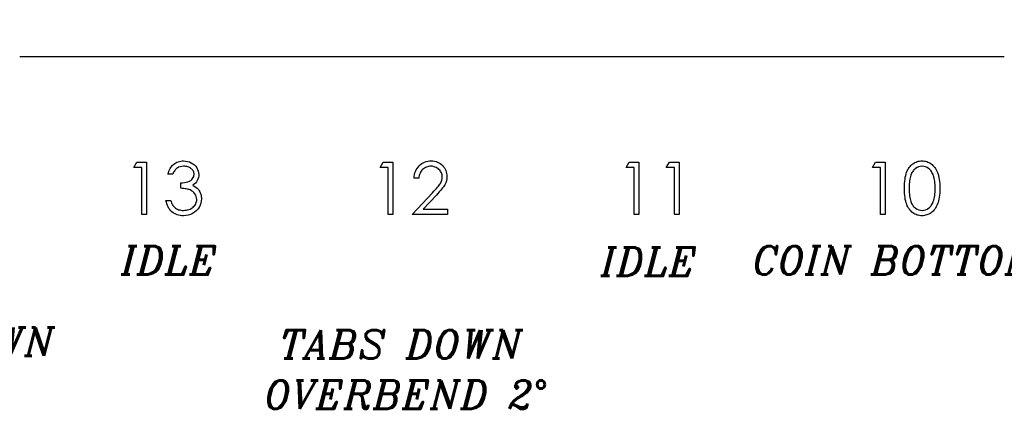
# Model space of a CAD drawing. Header units: inches. Extents: x -57.7 to -21.7, y -3.8 to 19.3.
# Tile 22 of 70: x -47 to -44.4, y 10.7 to 11.8. Entities that reach past the tile are written whole.
import ezdxf

# ---------------------------------------------------------------- set-up
doc = ezdxf.new("R2010")
doc.units = ezdxf.units.IN
doc.header["$LTSCALE"] = 0.5
doc.header["$MEASUREMENT"] = 0
for name, color, linetype in [('APP-M-D', 42, 'Continuous'), ('APP-M-S', 30, 'Continuous'), ('PUN-M-S2', 1, 'Continuous')]:
    doc.layers.add(name, color=color, linetype=linetype)
doc.styles.add('I', font='ITALIC.SHX')

msp = doc.modelspace()

# ---------------------------------------------------------------- hatches: boundary and pattern name
at = {"layer": 'PUN-M-S2'}
h = msp.add_hatch(dxfattribs=at)
h.set_pattern_fill('ANSI31', color=256, scale=0.25, style=0)
h.paths.add_polyline_path([(-39.24528, 15.11856, 1), (-39.11828, 15.11856, 1)])
h.paths.add_polyline_path([(-39.95822, 14.99859, 0.3066784), (-40.11954, 15.1078), (-40.19402, 15.1078, 0.3066784), (-40.35533, 14.99859), (-40.41511, 14.84915, 0.0954146), (-40.42894, 14.77731), (-40.42894, 14.7478, 0.4142136), (-40.41394, 14.7328), (-40.34894, 14.7328, 0.4142136), (-40.33394, 14.7478), (-40.33394, 14.77731, -0.0954146), (-40.3269, 14.81387), (-40.26713, 14.96331, -0.3066784), (-40.19402, 15.0128), (-40.11954, 15.0128, -0.3066784), (-40.04643, 14.96331), (-39.98665, 14.81387, -0.0954146), (-39.97961, 14.77731), (-39.97961, 14.7478, 0.4142136), (-39.96461, 14.7328), (-39.89961, 14.7328, 0.4142136), (-39.88461, 14.7478), (-39.88461, 14.77731, 0.0954146), (-39.89845, 14.84915)])
h.paths.add_polyline_path([(-39.24528, 11.86856, 1), (-39.11828, 11.86856, 1)])
h.paths.add_polyline_path([(-40.11954, 11.87932, 0.3066784), (-39.95822, 11.98853), (-39.89845, 12.13797, 0.0954146), (-39.88461, 12.20981), (-39.88461, 12.23932, 0.4142136), (-39.89961, 12.25432), (-39.96461, 12.25432, 0.4142136), (-39.97961, 12.23932), (-39.97961, 12.20981, -0.0954146), (-39.98665, 12.17326), (-40.04643, 12.02382, -0.3066784), (-40.11954, 11.97432), (-40.19402, 11.97432, -0.3066784), (-40.26713, 12.02382), (-40.3269, 12.17326, -0.0954146), (-40.33394, 12.20981), (-40.33394, 12.23932, 0.4142136), (-40.34894, 12.25432), (-40.41394, 12.25432, 0.4142136), (-40.42894, 12.23932), (-40.42894, 12.20981, 0.0954146), (-40.41511, 12.13797), (-40.35533, 11.98853, 0.3066784), (-40.19402, 11.87932)])
h.paths.add_polyline_path([(-41.18461, 12.30347), (-41.18461, 13.38847, 0.4142136), (-41.20461, 13.40847), (-41.25796, 13.40847, 0.3988719), (-41.29727, 13.37117), (-41.2929, 13.34945), (-41.28486, 13.32839, -0.074975), (-41.27961, 13.29356), (-41.27961, 12.29847, 0.4142136), (-41.26461, 12.28347), (-41.20461, 12.28347, 0.4142136)])
h.paths.add_polyline_path([(-41.63394, 12.29847), (-41.63394, 13.29356, -0.074975), (-41.62869, 13.32839), (-41.62066, 13.34945), (-41.61628, 13.37117, 0.3988719), (-41.6556, 13.40847), (-41.70894, 13.40847, 0.4142136), (-41.72894, 13.38847), (-41.72894, 12.30347, 0.4142136), (-41.70894, 12.28347), (-41.64894, 12.28347, 0.4142136)])
h.paths.add_polyline_path([(-41.83461, 13.59866), (-41.83461, 14.68366, 0.4142136), (-41.85461, 14.70366), (-41.91461, 14.70366, 0.4142136), (-41.92961, 14.68866), (-41.92961, 13.69356, -0.074975), (-41.93486, 13.65873), (-41.9429, 13.63767), (-41.94727, 13.61596, 0.3988719), (-41.90796, 13.57866), (-41.85461, 13.57866, 0.4142136)])
h.paths.add_polyline_path([(-42.82568, 12.24991), (-42.82568, 12.29448, 0.7832708), (-42.86835, 12.30501, -0.2786513), (-42.88578, 12.29448), (-42.91426, 12.29448, -0.3888787), (-42.93387, 12.31245), (-42.93394, 12.31331), (-42.93777, 12.35707, 0.3888787), (-42.94773, 12.3662), (-43.00568, 12.3662, 0.4142136), (-43.02568, 12.3462), (-43.02568, 12.29251), (-43.02568, 12.24867), (-43.02568, 12.1982, 0.4142136), (-43.00568, 12.1782), (-42.94773, 12.1782, 0.3888787), (-42.93777, 12.18733), (-42.93394, 12.23108), (-42.93387, 12.23194, -0.3888787), (-42.91426, 12.24991), (-42.88578, 12.24991, -0.2786513), (-42.86835, 12.23938, 0.7832708)])
h.paths.add_polyline_path([(-43.13788, 12.24867), (-43.13788, 12.29251), (-43.13788, 12.3462, 0.4142136), (-43.15788, 12.3662), (-43.21582, 12.3662, 0.3888787), (-43.22578, 12.35707), (-43.22961, 12.31331), (-43.22969, 12.31245, -0.3888787), (-43.2493, 12.29448), (-43.27778, 12.29448, -0.2786513), (-43.2952, 12.30501, 0.7832708), (-43.33788, 12.29448), (-43.33788, 12.24991, 0.7832708), (-43.2952, 12.23938, -0.2786513), (-43.27778, 12.24991), (-43.2493, 12.24991, -0.3888787), (-43.22969, 12.23194), (-43.22961, 12.23108), (-43.22578, 12.18733, 0.3888787), (-43.21582, 12.1782), (-43.15788, 12.1782, 0.4142136), (-43.13788, 12.1982)])
h.paths.add_polyline_path([(-43.13788, 14.69461), (-43.13788, 14.73846), (-43.13788, 14.78893, 0.4142136), (-43.15788, 14.80893), (-43.21582, 14.80893, 0.3888787), (-43.22578, 14.7998), (-43.22961, 14.75604), (-43.22969, 14.75518, -0.3888787), (-43.2493, 14.73721), (-43.27778, 14.73721, -0.2786513), (-43.2952, 14.74774, 0.7832708), (-43.33788, 14.73721), (-43.33788, 14.69264, 0.7832708), (-43.2952, 14.68211, -0.2786513), (-43.27778, 14.69264), (-43.2493, 14.69264, -0.3888787), (-43.22969, 14.67467), (-43.22961, 14.67381), (-43.22578, 14.63006, 0.3888787), (-43.21582, 14.62093), (-43.15788, 14.62093, 0.4142136), (-43.13788, 14.64093)])
h.paths.add_polyline_path([(-42.82568, 14.69264), (-42.82568, 14.73721, 0.7832708), (-42.86835, 14.74774, -0.2786513), (-42.88578, 14.73721), (-42.91426, 14.73721, -0.3888787), (-42.93387, 14.75518), (-42.93394, 14.75604), (-42.93777, 14.7998, 0.3888787), (-42.94773, 14.80893), (-43.00568, 14.80893, 0.4142136), (-43.02568, 14.78893), (-43.02568, 14.73846), (-43.02568, 14.69461), (-43.02568, 14.64093, 0.4142136), (-43.00568, 14.62093), (-42.94773, 14.62093, 0.3888787), (-42.93777, 14.63006), (-42.93394, 14.67381), (-42.93387, 14.67467, -0.3888787), (-42.91426, 14.69264), (-42.88578, 14.69264, -0.2786513), (-42.86835, 14.68211, 0.7832708)])
h.paths.add_polyline_path([(-51.69199, 13.3889), (-51.69199, 13.59823, -0.1191534), (-51.69727, 13.61596), (-51.74103, 13.61596), (-51.74643, 13.60972, -0.1934262), (-51.81954, 13.58687), (-51.89402, 13.58687, -0.1934262), (-51.96713, 13.60972), (-51.97253, 13.61596), (-52.01628, 13.61596, -0.1191534), (-52.02157, 13.59823), (-52.02157, 13.3889, -0.1191534), (-52.01628, 13.37117), (-51.97253, 13.37117), (-51.96713, 13.3774, -0.1934262), (-51.89402, 13.40026), (-51.81954, 13.40026, -0.1934262), (-51.74643, 13.3774), (-51.74103, 13.37117), (-51.69727, 13.37117, -0.1191534)])
h.paths.add_polyline_path([(-42.28394, 13.69356), (-42.28394, 14.68866, 0.4142136), (-42.29894, 14.70366), (-42.35894, 14.70366, 0.4142136), (-42.37894, 14.68366), (-42.37894, 13.59866, 0.4142136), (-42.35894, 13.57866), (-42.3056, 13.57866, 0.3988719), (-42.26628, 13.61596), (-42.27066, 13.63767), (-42.27869, 13.65873, -0.074975)])
h.paths.add_polyline_path([(-53.23178, 15.30606), (-53.23178, 15.49356), (-53.98178, 15.49356), (-53.98178, 11.49356), (-53.23178, 11.49356), (-53.23178, 11.68106), (-53.88178, 11.68106), (-53.88178, 11.88347, 0.0548242), (-53.84402, 11.87932), (-53.76954, 11.87932, 0.3066784), (-53.60822, 11.98853), (-53.54845, 12.13797, 0.0954146), (-53.53461, 12.20981), (-53.53461, 12.23932, 0.1697745), (-53.53788, 12.24867), (-53.53788, 12.29251, 0.1459542), (-53.53461, 12.30347), (-53.53461, 13.38847, 0.4142136), (-53.55461, 13.40847), (-53.60796, 13.40847, 0.2152504), (-53.63749, 13.39514), (-53.63749, 13.59199, 0.2152504), (-53.60796, 13.57866), (-53.55461, 13.57866, 0.4142136), (-53.53461, 13.59866), (-53.53461, 14.68366, 0.1459542), (-53.53788, 14.69461), (-53.53788, 14.73846, 0.1697745), (-53.53461, 14.7478), (-53.53461, 14.77731, 0.0954146), (-53.54845, 14.84915), (-53.60822, 14.99859, 0.3066784), (-53.76954, 15.1078), (-53.84402, 15.1078, 0.0548242), (-53.88178, 15.10365), (-53.88178, 15.30606)])
h.paths.add_polyline_path([(-51.81954, 13.58687, 0.1934262), (-51.74643, 13.60972), (-51.74643, 13.61596), (-51.81954, 13.61596)], flags=16)
h.paths.add_polyline_path([(-51.81954, 13.58687), (-51.81954, 13.61596), (-51.89402, 13.61596), (-51.89402, 13.58687)], flags=16)
h.paths.add_polyline_path([(-51.89402, 13.58687), (-51.89402, 13.61596), (-51.96713, 13.61596), (-51.96713, 13.60972, 0.1934262)], flags=16)
h.paths.add_polyline_path([(-51.89402, 13.37117), (-51.89402, 13.40026, 0.1934262), (-51.96713, 13.3774), (-51.96713, 13.37117)], flags=16)
h.paths.add_polyline_path([(-51.81954, 13.37117), (-51.81954, 13.40026), (-51.89402, 13.40026), (-51.89402, 13.37117)], flags=16)
h.paths.add_polyline_path([(-51.74643, 13.3774, 0.1934262), (-51.81954, 13.40026), (-51.81954, 13.37117), (-51.74643, 13.37117)], flags=16)
h.paths.add_polyline_path([(-53.54528, 15.11856, -1), (-53.41828, 15.11856, -1)], flags=0)
h.paths.add_polyline_path([(-53.54528, 11.86856, -1), (-53.41828, 11.86856, -1)], flags=0)
h.paths.add_polyline_path([(-53.23178, 12.53162), (-53.23178, 15.10365, 0.2476897), (-53.35533, 14.99859), (-53.41511, 14.84915, 0.0954146), (-53.42894, 14.77731), (-53.42894, 14.7478, 0.1697745), (-53.42568, 14.73846), (-53.42568, 14.69461, 0.1459542), (-53.42894, 14.68366), (-53.42894, 13.59866, 0.4142136), (-53.40894, 13.57866), (-53.3556, 13.57866, 0.2152504), (-53.32607, 13.59199), (-53.32607, 13.39514, 0.2152504), (-53.3556, 13.40847), (-53.40894, 13.40847, 0.4142136), (-53.42894, 13.38847), (-53.42894, 12.30347, 0.1459542), (-53.42568, 12.29251), (-53.42568, 12.24867, 0.1697745), (-53.42894, 12.23932), (-53.42894, 12.20981, 0.0954146), (-53.41511, 12.13797), (-53.35533, 11.98853, 0.2476897), (-53.23178, 11.88347)], flags=0)
h.paths.add_polyline_path([(-53.54528, 15.11856, 1), (-53.41828, 15.11856, 1)], flags=0)
h.paths.add_polyline_path([(-53.41828, 11.86856, 1), (-53.54528, 11.86856, 1)], flags=0)
h.paths.add_polyline_path([(-53.23178, 15.10365), (-53.23178, 15.30606), (-53.88178, 15.30606), (-53.88178, 15.10365, -0.0548242), (-53.84402, 15.1078), (-53.76954, 15.1078, -0.3066784), (-53.60822, 14.99859), (-53.54845, 14.84915, -0.0954146), (-53.53461, 14.77731), (-53.53461, 14.7478, -0.1697745), (-53.53788, 14.73846), (-53.53788, 14.69461, -0.1459542), (-53.53461, 14.68366), (-53.53461, 13.59866, -0.4142136), (-53.55461, 13.57866), (-53.60796, 13.57866, -0.2152504), (-53.63749, 13.59199), (-53.63749, 13.39514, -0.2152504), (-53.60796, 13.40847), (-53.55461, 13.40847, -0.4142136), (-53.53461, 13.38847), (-53.53461, 12.30347, -0.1459542), (-53.53788, 12.29251), (-53.53788, 12.24867, -0.1697745), (-53.53461, 12.23932), (-53.53461, 12.20981, -0.0954146), (-53.54845, 12.13797), (-53.60822, 11.98853, -0.3066784), (-53.76954, 11.87932), (-53.84402, 11.87932, -0.0548242), (-53.88178, 11.88347), (-53.88178, 11.68106), (-53.23178, 11.68106), (-53.23178, 11.88347, -0.2476897), (-53.35533, 11.98853), (-53.41511, 12.13797, -0.0954146), (-53.42894, 12.20981), (-53.42894, 12.23932, -0.1697745), (-53.42568, 12.24867), (-53.42568, 12.29251, -0.1459542), (-53.42894, 12.30347), (-53.42894, 13.38847, -0.4142136), (-53.40894, 13.40847), (-53.3556, 13.40847, -0.2152504), (-53.32607, 13.39514), (-53.32607, 13.59199, -0.2152504), (-53.3556, 13.57866), (-53.40894, 13.57866, -0.4142136), (-53.42894, 13.59866), (-53.42894, 14.68366, -0.1459542), (-53.42568, 14.69461), (-53.42568, 14.73846, -0.1697745), (-53.42894, 14.7478), (-53.42894, 14.77731, -0.0954146), (-53.41511, 14.84915), (-53.35533, 14.99859, -0.2476897)], flags=16)

# ---------------------------------------------------------------- linework, layer by layer
at = {"layer": 'APP-M-D', "linetype": 'Continuous'}
for points in [[(-46.67216, 11.40136), (-46.64669, 11.40136), (-46.64669, 11.26356), (-46.65905, 11.26356), (-46.65905, 11.38723), (-46.68025, 11.38723), (-46.67217, 11.40136)], [(-46.57779, 11.36956), (-46.59016, 11.36956), (-46.58908, 11.3737), (-46.58775, 11.37756), (-46.58624, 11.38121), (-46.58447, 11.3846), (-46.58251, 11.38775), (-46.5803, 11.39065), (-46.57787, 11.39333), (-46.57522, 11.39573), (-46.57241, 11.39788), (-46.56945, 11.39973), (-46.56639, 11.4013), (-46.56319, 11.4026), (-46.55985, 11.40359), (-46.5564, 11.40431), (-46.55284, 11.40475), (-46.54914, 11.40489), (-46.54375, 11.40459), (-46.53857, 11.40365), (-46.53357, 11.4021), (-46.52874, 11.39995), (-46.52427, 11.39727), (-46.52035, 11.39415), (-46.51695, 11.39059), (-46.51408, 11.38662), (-46.51182, 11.38237), (-46.51019, 11.37803), (-46.50922, 11.37362), (-46.50889, 11.36909), (-46.50914, 11.36473), (-46.50989, 11.36062), (-46.51116, 11.35672), (-46.51292, 11.35305), (-46.51519, 11.34963), (-46.51795, 11.34643), (-46.5212, 11.34347), (-46.52498, 11.34074), (-46.52065, 11.33851), (-46.5167, 11.3358), (-46.51317, 11.33263), (-46.51005, 11.32898), (-46.50812, 11.32622), (-46.50646, 11.32335), (-46.50503, 11.32043), (-46.50387, 11.31739), (-46.50298, 11.3143), (-46.50235, 11.31112), (-46.50196, 11.30784), (-46.50183, 11.3045), (-46.50221, 11.29873), (-46.5034, 11.2931), (-46.50536, 11.28758), (-46.50812, 11.28222), (-46.51154, 11.27723), (-46.51552, 11.27284), (-46.5201, 11.26903), (-46.52523, 11.26583), (-46.53081, 11.26329), (-46.53672, 11.26149), (-46.54295, 11.26039), (-46.5495, 11.26003), (-46.55391, 11.2602), (-46.55816, 11.26066), (-46.56222, 11.26149), (-46.56609, 11.26262), (-46.56976, 11.26406), (-46.57324, 11.26583), (-46.57655, 11.26792), (-46.57967, 11.27035), (-46.58256, 11.27309), (-46.58519, 11.27612), (-46.58756, 11.27946), (-46.58966, 11.28311), (-46.59151, 11.28703), (-46.59308, 11.29128), (-46.59441, 11.2958), (-46.59546, 11.30066), (-46.58309, 11.30066), (-46.5821, 11.29749), (-46.58102, 11.29453), (-46.5798, 11.2918), (-46.57851, 11.28932), (-46.57713, 11.28705), (-46.57561, 11.28501), (-46.57401, 11.28319), (-46.5723, 11.28162), (-46.56995, 11.27988), (-46.56747, 11.27836), (-46.56482, 11.27706), (-46.56203, 11.27604), (-46.55907, 11.27521), (-46.55596, 11.27463), (-46.5527, 11.27427), (-46.54928, 11.27416), (-46.54541, 11.2743), (-46.54174, 11.27471), (-46.53826, 11.27538), (-46.53498, 11.27634), (-46.53191, 11.27756), (-46.52901, 11.27908), (-46.52634, 11.28084), (-46.52383, 11.28289), (-46.52156, 11.28512), (-46.5196, 11.28744), (-46.51795, 11.28984), (-46.51659, 11.29235), (-46.51554, 11.29495), (-46.5148, 11.29765), (-46.51433, 11.30044), (-46.51419, 11.30331), (-46.5145, 11.30715), (-46.51538, 11.31087), (-46.51687, 11.31446), (-46.51897, 11.31791), (-46.52156, 11.32112), (-46.52454, 11.3239), (-46.52797, 11.32625), (-46.53178, 11.32818), (-46.5339, 11.32901), (-46.53633, 11.32976), (-46.53901, 11.33039), (-46.54199, 11.33097), (-46.54522, 11.33147), (-46.54872, 11.33188), (-46.55253, 11.33221), (-46.55659, 11.33246), (-46.55659, 11.34659), (-46.55148, 11.34679), (-46.54663, 11.34742), (-46.54199, 11.34842), (-46.5376, 11.34985), (-46.5336, 11.35159), (-46.5302, 11.35355), (-46.52739, 11.35573), (-46.52515, 11.35813), (-46.52344, 11.36073), (-46.52222, 11.3634), (-46.52151, 11.36622), (-46.52126, 11.36915), (-46.52137, 11.3713), (-46.52176, 11.3734), (-46.52236, 11.37538), (-46.52322, 11.37734), (-46.52432, 11.37919), (-46.52567, 11.38099), (-46.52728, 11.3827), (-46.52913, 11.38433), (-46.53114, 11.38585), (-46.53329, 11.38714), (-46.53558, 11.38825), (-46.53801, 11.38916), (-46.54055, 11.38985), (-46.54323, 11.39034), (-46.54605, 11.39065), (-46.54897, 11.39076), (-46.55366, 11.39045), (-46.55805, 11.38954), (-46.56208, 11.38805), (-46.56581, 11.38593), (-46.56755, 11.3846), (-46.56921, 11.38308), (-46.57081, 11.38137), (-46.57232, 11.37941), (-46.57381, 11.37726), (-46.57519, 11.37491), (-46.57652, 11.37235), (-46.57779, 11.36956)], [(-46.02216, 11.40136), (-45.99669, 11.40136), (-45.99669, 11.26356), (-46.00905, 11.26356), (-46.00905, 11.38723), (-46.03025, 11.38723), (-46.02217, 11.40136)], [(-45.92779, 11.35896), (-45.94016, 11.35896), (-45.93982, 11.36387), (-45.93911, 11.36857), (-45.93803, 11.37301), (-45.93654, 11.37726), (-45.93469, 11.38126), (-45.93245, 11.38507), (-45.92983, 11.38863), (-45.92682, 11.39197), (-45.92354, 11.39501), (-45.92003, 11.39763), (-45.91636, 11.39984), (-45.91253, 11.40166), (-45.90847, 11.40307), (-45.90424, 11.40409), (-45.89983, 11.4047), (-45.89522, 11.40489), (-45.89069, 11.4047), (-45.88636, 11.40412), (-45.88227, 11.40318), (-45.87838, 11.40186), (-45.87474, 11.40012), (-45.87131, 11.39802), (-45.86808, 11.39556), (-45.8651, 11.39269), (-45.8624, 11.38957), (-45.86008, 11.38631), (-45.85809, 11.38292), (-45.85646, 11.37941), (-45.85522, 11.37574), (-45.85431, 11.37193), (-45.85379, 11.36801), (-45.85359, 11.36393), (-45.85395, 11.35819), (-45.85503, 11.35264), (-45.85679, 11.34728), (-45.85931, 11.34209), (-45.86091, 11.33944), (-45.86284, 11.33655), (-45.8651, 11.33343), (-45.8677, 11.33011), (-45.87065, 11.32653), (-45.87391, 11.32274), (-45.87752, 11.31874), (-45.88147, 11.31449), (-45.91595, 11.2777), (-45.85183, 11.2777), (-45.85183, 11.26356), (-45.94546, 11.26356), (-45.89202, 11.32059), (-45.88812, 11.32468), (-45.88459, 11.32849), (-45.88142, 11.33202), (-45.8786, 11.33528), (-45.87614, 11.33828), (-45.87402, 11.34099), (-45.87228, 11.34345), (-45.87087, 11.34563), (-45.86872, 11.34977), (-45.86717, 11.35402), (-45.86626, 11.35835), (-45.86596, 11.36282), (-45.8661, 11.36564), (-45.86651, 11.36834), (-45.86717, 11.37094), (-45.86811, 11.37345), (-45.86935, 11.37588), (-45.87084, 11.37817), (-45.87258, 11.38038), (-45.87463, 11.38251), (-45.87686, 11.38444), (-45.87921, 11.38612), (-45.88166, 11.38753), (-45.88426, 11.38869), (-45.88699, 11.3896), (-45.88981, 11.39023), (-45.89276, 11.39062), (-45.89585, 11.39076), (-45.89908, 11.39062), (-45.90217, 11.39023), (-45.90513, 11.38957), (-45.90794, 11.38866), (-45.91062, 11.3875), (-45.91316, 11.38607), (-45.91556, 11.38435), (-45.91782, 11.38239), (-45.9199, 11.38021), (-45.92172, 11.37781), (-45.92332, 11.37519), (-45.9247, 11.37237), (-45.92583, 11.36934), (-45.92671, 11.36608), (-45.92738, 11.36263), (-45.92779, 11.35896)], [(-45.37216, 11.40136), (-45.34669, 11.40136), (-45.34669, 11.26356), (-45.35905, 11.26356), (-45.35905, 11.38723), (-45.38025, 11.38723), (-45.37217, 11.40136)], [(-45.26616, 11.40136), (-45.24069, 11.40136), (-45.24069, 11.26356), (-45.25306, 11.26356), (-45.25306, 11.38723), (-45.27426, 11.38723), (-45.26617, 11.40136)], [(-44.72216, 11.40136), (-44.69669, 11.40136), (-44.69669, 11.26356), (-44.70905, 11.26356), (-44.70905, 11.38723), (-44.73025, 11.38723), (-44.72217, 11.40136)], [(-44.64545, 11.33241), (-44.64537, 11.33903), (-44.6451, 11.34527), (-44.64463, 11.35115), (-44.64399, 11.35661), (-44.64319, 11.36169), (-44.64217, 11.36638), (-44.64098, 11.37069), (-44.63963, 11.37461), (-44.63811, 11.37823), (-44.63643, 11.38162), (-44.63458, 11.38477), (-44.63259, 11.38772), (-44.63047, 11.39043), (-44.6282, 11.39291), (-44.62577, 11.39515), (-44.62318, 11.39719), (-44.62047, 11.39898), (-44.61769, 11.40056), (-44.61484, 11.40188), (-44.61189, 11.40296), (-44.60888, 11.40381), (-44.60579, 11.40442), (-44.60264, 11.40478), (-44.59939, 11.40489), (-44.5961, 11.40478), (-44.59287, 11.40442), (-44.58975, 11.40381), (-44.58669, 11.40296), (-44.58371, 11.40188), (-44.58081, 11.40056), (-44.57797, 11.39898), (-44.57523, 11.39716), (-44.57261, 11.39512), (-44.5701, 11.3928), (-44.56775, 11.39026), (-44.56554, 11.3875), (-44.56347, 11.38447), (-44.56154, 11.38121), (-44.55978, 11.3777), (-44.55812, 11.37395), (-44.55666, 11.36992), (-44.55536, 11.36556), (-44.55428, 11.36086), (-44.5534, 11.35584), (-44.55271, 11.35049), (-44.55221, 11.34477), (-44.55194, 11.33875), (-44.55183, 11.33241), (-44.55194, 11.32608), (-44.55221, 11.32009), (-44.55271, 11.31441), (-44.55337, 11.30908), (-44.55425, 11.30408), (-44.55533, 11.29942), (-44.55657, 11.29506), (-44.55804, 11.29106), (-44.55966, 11.28733), (-44.56143, 11.28385), (-44.56334, 11.28059), (-44.56541, 11.27756), (-44.56761, 11.27477), (-44.56999, 11.27223), (-44.5725, 11.26991), (-44.57515, 11.26784), (-44.57791, 11.26602), (-44.58075, 11.26442), (-44.58368, 11.26309), (-44.58666, 11.26199), (-44.58972, 11.26113), (-44.59287, 11.26053), (-44.5961, 11.26014), (-44.59939, 11.26003), (-44.60264, 11.26014), (-44.60579, 11.2605), (-44.60888, 11.26111), (-44.61186, 11.26193), (-44.61479, 11.26298), (-44.61763, 11.26431), (-44.62039, 11.26585), (-44.62307, 11.26762), (-44.62564, 11.26964), (-44.62807, 11.27187), (-44.63033, 11.27436), (-44.63245, 11.27709), (-44.63444, 11.28001), (-44.63629, 11.28319), (-44.638, 11.28661), (-44.63955, 11.29026), (-44.64093, 11.2942), (-44.64214, 11.29854), (-44.64314, 11.30326), (-44.64397, 11.30834), (-44.64463, 11.31377), (-44.6451, 11.31963), (-44.64537, 11.32584), (-44.64546, 11.33241)], [(-44.63309, 11.33246), (-44.63303, 11.32694), (-44.63281, 11.32175), (-44.63248, 11.31689), (-44.63204, 11.31242), (-44.63143, 11.30828), (-44.63072, 11.30447), (-44.62986, 11.30102), (-44.62887, 11.29793), (-44.62773, 11.29509), (-44.62649, 11.29244), (-44.62514, 11.28995), (-44.62365, 11.28766), (-44.62202, 11.28554), (-44.62028, 11.28358), (-44.6184, 11.28181), (-44.61642, 11.28021), (-44.61222, 11.27756), (-44.60792, 11.27568), (-44.6035, 11.27455), (-44.59897, 11.27416), (-44.59442, 11.27452), (-44.59, 11.27565), (-44.58575, 11.27747), (-44.58164, 11.28007), (-44.57968, 11.28164), (-44.57786, 11.28338), (-44.57614, 11.28534), (-44.57454, 11.28747), (-44.57308, 11.28976), (-44.57173, 11.29227), (-44.57051, 11.29495), (-44.56941, 11.29782), (-44.56819, 11.30152), (-44.56712, 11.30538), (-44.56623, 11.30944), (-44.56549, 11.31366), (-44.56494, 11.31808), (-44.56452, 11.32269), (-44.56427, 11.32749), (-44.56419, 11.33246), (-44.56427, 11.33743), (-44.56447, 11.34218), (-44.56485, 11.34668), (-44.56535, 11.35095), (-44.56601, 11.35501), (-44.56679, 11.35882), (-44.56775, 11.36241), (-44.56883, 11.36578), (-44.57004, 11.36892), (-44.57137, 11.37182), (-44.5728, 11.37453), (-44.57435, 11.37701), (-44.57601, 11.37928), (-44.5778, 11.38132), (-44.57968, 11.38314), (-44.58166, 11.38474), (-44.58583, 11.38736), (-44.59008, 11.38927), (-44.59447, 11.39037), (-44.59897, 11.39076), (-44.60353, 11.39037), (-44.60797, 11.38927), (-44.61225, 11.38736), (-44.61642, 11.38474), (-44.6184, 11.38317), (-44.62025, 11.3814), (-44.62199, 11.37944), (-44.62359, 11.37732), (-44.62508, 11.37502), (-44.62646, 11.37254), (-44.62771, 11.36989), (-44.62884, 11.36705), (-44.62983, 11.36396), (-44.63069, 11.36051), (-44.63143, 11.35672), (-44.63201, 11.35256), (-44.63248, 11.34806), (-44.63281, 11.34323), (-44.63303, 11.33801), (-44.63309, 11.33246)]]:
    msp.add_lwpolyline(points, dxfattribs=at)
at = {"layer": 'APP-M-S', "linetype": 'Continuous', "lineweight": 25}
for p, q in [((-46.98178, 11.68106), (-46.33178, 11.68106)), ((-46.33178, 11.68106), (-44.38178, 11.68106))]:
    msp.add_line(p, q, dxfattribs=at)

# ---------------------------------------------------------------- texts
at = {"layer": 'APP-M-D', "char_height": 0.25, "attachment_point": 1, "style": 'I'}
for s, insert, width in [('{\\H0.3x;COIN BOTTOM}', (-45.04601, 11.17965), 1.0054702), ('{\\H0.3x;IDLE}', (-46.71382, 11.17945), 0.8398578), ('{\\H0.3x;IDLE}', (-45.44723, 11.17623), 0.8398578), ('{\\H0.3x;FLANGE DOWN}', (-47.67307, 10.9645), 1.0054702), ('{\\H0.3x;TABS DOWN}', (-46.29617, 10.95806), 1.0054702), ('{\\H0.3x;OVERBEND 2°}', (-46.33484, 10.8249), 1.0054702)]:
    msp.add_mtext(s, dxfattribs=dict(at, insert=insert, width=width))

doc.saveas('drawing.dxf')
